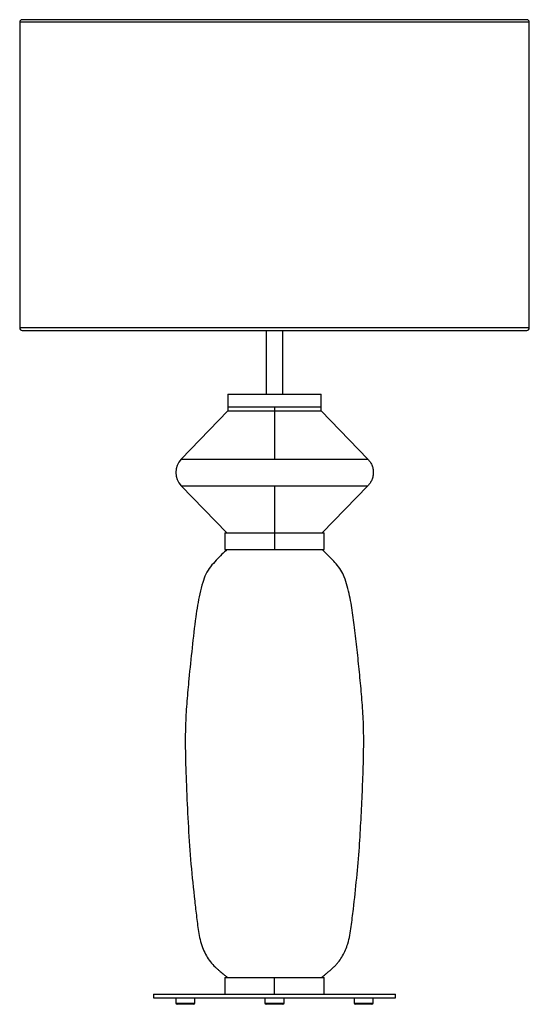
# Paper-space layout '_Derecha' of a CAD drawing. Header units: millimetres. Extents: x -693 to -293, y -261 to 512.
import ezdxf

# ---------------------------------------------------------------- set-up
doc = ezdxf.new("R2010")
doc.units = ezdxf.units.MM

psp = doc.layouts.new('_Derecha')

# ---------------------------------------------------------------- linework, layer by layer
at = {"color": 7, "linetype": 'Continuous', "lineweight": 25}
for p, q in [((-295.23, 511.86), (-691.23, 511.86)), ((-693.23, 509.86), (-693.23, 269.86)), ((-293.23, 269.86), (-293.23, 509.86)), ((-691.23, 267.86), (-295.23, 267.86)), ((-499.73, 267.86), (-499.73, 217.87)), ((-486.73, 217.87), (-486.73, 267.86)), ((-529.73, 217.87), (-529.73, 204.87)), ((-529.73, 217.87), (-456.73, 217.87)), ((-456.73, 204.87), (-456.73, 217.87)), ((-529.73, 204.87), (-566.51, 166.9)), ((-529.73, 207.87), (-456.73, 207.87)), ((-493.23, 207.87), (-493.23, 166.9)), ((-419.95, 166.9), (-456.73, 204.87)), ((-566.51, 145.96), (-530.66, 108.95)), ((-493.23, 145.96), (-493.23, 95.95)), ((-455.8, 108.95), (-419.95, 145.96)), ((-532.23, 108.95), (-532.23, 95.95)), ((-454.23, 95.95), (-454.23, 108.95)), ((-532.23, -240.12), (-532.23, -253.12)), ((-493.23, -253.12), (-493.23, -240.12)), ((-454.23, -253.12), (-454.23, -240.12)), ((-588.23, -253.13), (-588.23, -256.13)), ((-588.23, -253.13), (-398.23, -253.13)), ((-398.23, -256.13), (-398.23, -253.13)), ((-588.23, -256.13), (-398.23, -256.13)), ((-570.73, -256.13), (-570.73, -260.13)), ((-556.73, -261.13), (-569.73, -261.13)), ((-555.73, -260.13), (-555.73, -256.13)), ((-500.73, -256.13), (-500.73, -260.13)), ((-486.73, -261.13), (-499.73, -261.13)), ((-485.73, -260.13), (-485.73, -256.13)), ((-430.73, -256.13), (-430.73, -260.13)), ((-416.73, -261.13), (-429.73, -261.13)), ((-415.73, -260.13), (-415.73, -256.13))]:
    psp.add_line(p, q, dxfattribs=at)
at = {"color": 8, "linetype": 'Continuous', "lineweight": 25}
for p, q in [((-293.23, 509.86), (-693.23, 509.86)), ((-293.23, 269.86), (-693.23, 269.86)), ((-570.73, -260.13), (-555.73, -260.13)), ((-500.73, -260.13), (-485.73, -260.13)), ((-430.73, -260.13), (-415.73, -260.13))]:
    psp.add_line(p, q, dxfattribs=at)
at = {"color": 7, "linetype": 'Continuous', "lineweight": 25}
for centre, radius, start, end in [((-691.23, 509.86), 2, 90, 180), ((-295.23, 509.86), 2, 0, 90), ((-691.23, 269.86), 2, 180, 270), ((-295.23, 269.86), 2, 270, 0), ((-555.78, 156.43), 15, 135.71721, 224.29986), ((-569.73, -260.13), 1, 180, 270), ((-556.73, -260.13), 1, 270, 360), ((-499.73, -260.13), 1, 180, 270), ((-486.73, -260.13), 1, 270, 360), ((-429.73, -260.13), 1, 180, 270), ((-416.73, -260.13), 1, 270, 0)]:
    psp.add_arc(centre, radius, start, end, dxfattribs=at)
for points, knots in [([(-529.73, 207.87), (-529.73, 207.87), (-529.54, 207.87), (-528.7, 207.87), (-528.06, 207.87), (-526.28, 207.87), (-525.14, 207.87), (-522.42, 207.87), (-520.82, 207.87), (-517.26, 207.87), (-515.29, 207.87), (-511.12, 207.87), (-508.91, 207.87), (-504.42, 207.87), (-502.13, 207.87), (-497.61, 207.87), (-495.38, 207.87), (-493.23, 207.87)], [0, 0, 0, 0, 0.125, 0.125, 0.25, 0.25, 0.375, 0.375, 0.5, 0.5, 0.625, 0.625, 0.75, 0.75, 0.875, 0.875, 1, 1, 1, 1]), ([(-529.73, 204.87), (-529.73, 204.87), (-529.54, 204.87), (-528.7, 204.87), (-528.06, 204.87), (-526.28, 204.87), (-525.14, 204.87), (-522.42, 204.87), (-520.82, 204.87), (-517.26, 204.87), (-515.29, 204.87), (-511.12, 204.87), (-508.91, 204.87), (-504.42, 204.87), (-502.13, 204.87), (-497.61, 204.87), (-495.38, 204.87), (-493.23, 204.87)], [0, 0, 0, 0, 0.125, 0.125, 0.25, 0.25, 0.375, 0.375, 0.5, 0.5, 0.625, 0.625, 0.75, 0.75, 0.875, 0.875, 1, 1, 1, 1]), ([(-493.23, 207.87), (-491.08, 207.87), (-488.85, 207.87), (-484.33, 207.87), (-482.04, 207.87), (-477.55, 207.87), (-475.34, 207.87), (-471.17, 207.87), (-469.2, 207.87), (-465.64, 207.87), (-464.04, 207.87), (-461.31, 207.87), (-460.18, 207.87), (-458.4, 207.87), (-457.76, 207.87), (-456.92, 207.87), (-456.73, 207.87), (-456.73, 207.87)], [0, 0, 0, 0, 0.125, 0.125, 0.25, 0.25, 0.375, 0.375, 0.5, 0.5, 0.625, 0.625, 0.75, 0.75, 0.875, 0.875, 1, 1, 1, 1]), ([(-493.23, 204.87), (-491.08, 204.87), (-488.85, 204.87), (-484.33, 204.87), (-482.04, 204.87), (-477.55, 204.87), (-475.34, 204.87), (-471.17, 204.87), (-469.2, 204.87), (-465.64, 204.87), (-464.04, 204.87), (-461.31, 204.87), (-460.18, 204.87), (-458.4, 204.87), (-457.76, 204.87), (-456.92, 204.87), (-456.73, 204.87), (-456.73, 204.87)], [0, 0, 0, 0, 0.125, 0.125, 0.25, 0.25, 0.375, 0.375, 0.5, 0.5, 0.625, 0.625, 0.75, 0.75, 0.875, 0.875, 1, 1, 1, 1]), ([(-493.23, 166.9), (-488.91, 166.9), (-484.43, 166.9), (-475.36, 166.9), (-470.77, 166.9), (-461.74, 166.9), (-457.32, 166.9), (-451.03, 166.9), (-449, 166.9), (-445.08, 166.9), (-443.2, 166.9), (-439.62, 166.9), (-437.93, 166.9), (-434.75, 166.9), (-433.26, 166.9), (-429.15, 166.9), (-426.88, 166.9), (-423.31, 166.9), (-422.01, 166.9), (-420.33, 166.9), (-419.95, 166.9), (-419.95, 166.9)], [0, 0, 0, 0, 0.125, 0.125, 0.25, 0.25, 0.375, 0.375, 0.4375, 0.4375, 0.5, 0.5, 0.5625, 0.5625, 0.625, 0.625, 0.75, 0.75, 0.875, 0.875, 1, 1, 1, 1]), ([(-419.95, 166.9), (-419.34, 166.28), (-418.76, 165.58), (-417.72, 164.03), (-417.26, 163.19), (-416.5, 161.39), (-416.19, 160.44), (-415.79, 158.47), (-415.68, 157.45), (-415.68, 155.41), (-415.79, 154.4), (-416.19, 152.42), (-416.5, 151.47), (-417.26, 149.67), (-417.72, 148.83), (-418.76, 147.28), (-419.34, 146.58), (-419.95, 145.96)], [0, 0, 0, 0, 0.125, 0.125, 0.25, 0.25, 0.375, 0.375, 0.5, 0.5, 0.625, 0.625, 0.75, 0.75, 0.875, 0.875, 1, 1, 1, 1]), ([(-493.23, 145.96), (-488.91, 145.96), (-484.43, 145.96), (-475.36, 145.96), (-470.77, 145.96), (-461.74, 145.96), (-457.32, 145.96), (-451.03, 145.96), (-449, 145.96), (-445.08, 145.96), (-443.2, 145.96), (-439.62, 145.96), (-437.93, 145.96), (-434.75, 145.96), (-433.26, 145.96), (-429.15, 145.96), (-426.88, 145.96), (-423.31, 145.96), (-422.01, 145.96), (-420.33, 145.96), (-419.95, 145.96), (-419.95, 145.96)], [0, 0, 0, 0, 0.125, 0.125, 0.25, 0.25, 0.375, 0.375, 0.4375, 0.4375, 0.5, 0.5, 0.5625, 0.5625, 0.625, 0.625, 0.75, 0.75, 0.875, 0.875, 1, 1, 1, 1]), ([(-532.23, 108.95), (-532.23, 108.95), (-532.03, 108.95), (-531.13, 108.95), (-530.44, 108.95), (-528.54, 108.95), (-527.33, 108.95), (-524.42, 108.95), (-522.71, 108.95), (-518.9, 108.95), (-516.8, 108.95), (-512.34, 108.95), (-509.99, 108.95), (-505.19, 108.95), (-502.74, 108.95), (-497.91, 108.95), (-495.53, 108.95), (-493.23, 108.95)], [0, 0, 0, 0, 0.125, 0.125, 0.25, 0.25, 0.375, 0.375, 0.5, 0.5, 0.625, 0.625, 0.75, 0.75, 0.875, 0.875, 1, 1, 1, 1]), ([(-493.23, 108.95), (-490.93, 108.95), (-488.55, 108.95), (-483.72, 108.95), (-481.27, 108.95), (-476.47, 108.95), (-474.12, 108.95), (-469.66, 108.95), (-467.56, 108.95), (-463.75, 108.95), (-462.04, 108.95), (-459.13, 108.95), (-457.92, 108.95), (-456.02, 108.95), (-455.33, 108.95), (-454.43, 108.95), (-454.23, 108.95), (-454.23, 108.95)], [0, 0, 0, 0, 0.125, 0.125, 0.25, 0.25, 0.375, 0.375, 0.5, 0.5, 0.625, 0.625, 0.75, 0.75, 0.875, 0.875, 1, 1, 1, 1]), ([(-530.57, 95.95), (-531.87, 94.69), (-534.7, 91.94), (-539.06, 87.51), (-543.55, 82.51), (-547.32, 76.65), (-549.87, 69.34), (-551.9, 61.14), (-553.67, 52.14), (-555.79, 38.02), (-557.95, 18.73), (-560.24, -3.33), (-562.06, -23.06), (-563.17, -40.48), (-563.34, -57.95), (-562.95, -75.45), (-562.09, -96.84), (-560.93, -122.08), (-558.94, -151.14), (-556.72, -172.58), (-555.12, -186.47), (-554.36, -192.86), (-553.59, -199.26), (-552.7, -205.63), (-551.37, -211.92), (-549.42, -217.79), (-546.79, -223.09), (-543.67, -227.76), (-540.67, -231.03), (-538.29, -233.23), (-536.72, -234.61), (-535.16, -235.94), (-533.58, -237.27), (-531.82, -238.75), (-530.49, -239.69), (-529.73, -240.23)], [0, 0, 0, 0, 0.015412, 0.03359, 0.052907, 0.072574, 0.092387, 0.118471, 0.14445, 0.170404, 0.240011, 0.309624, 0.359182, 0.408638, 0.458191, 0.507862, 0.557584, 0.640358, 0.722942, 0.805518, 0.823742, 0.842001, 0.860299, 0.878576, 0.896765, 0.914956, 0.931037, 0.94698, 0.962606, 0.968636, 0.974578, 0.980406, 0.986093, 0.992116, 1, 1, 1, 1]), ([(-532.23, 95.95), (-532.23, 95.95), (-532.03, 95.95), (-531.13, 95.95), (-530.44, 95.95), (-528.54, 95.95), (-527.33, 95.95), (-524.42, 95.95), (-522.71, 95.95), (-518.9, 95.95), (-516.8, 95.95), (-512.34, 95.95), (-509.99, 95.95), (-505.19, 95.95), (-502.74, 95.95), (-497.91, 95.95), (-495.53, 95.95), (-493.23, 95.95)], [0, 0, 0, 0, 0.125, 0.125, 0.25, 0.25, 0.375, 0.375, 0.5, 0.5, 0.625, 0.625, 0.75, 0.75, 0.875, 0.875, 1, 1, 1, 1]), ([(-493.23, 95.95), (-490.93, 95.95), (-488.55, 95.95), (-483.72, 95.95), (-481.27, 95.95), (-476.47, 95.95), (-474.12, 95.95), (-469.66, 95.95), (-467.56, 95.95), (-463.75, 95.95), (-462.04, 95.95), (-459.13, 95.95), (-457.92, 95.95), (-456.02, 95.95), (-455.33, 95.95), (-454.43, 95.95), (-454.23, 95.95), (-454.23, 95.95)], [0, 0, 0, 0, 0.125, 0.125, 0.25, 0.25, 0.375, 0.375, 0.5, 0.5, 0.625, 0.625, 0.75, 0.75, 0.875, 0.875, 1, 1, 1, 1]), ([(-456.73, -240.23), (-455.82, -239.58), (-454.21, -238.42), (-452.06, -236.57), (-450.08, -234.91), (-448.1, -233.18), (-446.14, -231.35), (-444.27, -229.38), (-442.04, -226.64), (-439.65, -223.02), (-437.35, -218.42), (-435.41, -213.05), (-433.98, -206.92), (-432.97, -200.11), (-432.15, -193.28), (-430.63, -180.61), (-428.61, -162.13), (-426.6, -138.62), (-425.25, -115.94), (-424.26, -94.09), (-423.38, -72.22), (-423.07, -51.81), (-423.64, -32.89), (-425.09, -15.49), (-426.74, 1.92), (-428.58, 19.34), (-430.2, 33.51), (-431.61, 44.39), (-432.79, 52.01), (-434.23, 59.59), (-436.03, 67.1), (-438.05, 73.98), (-441.05, 79.88), (-444.71, 84.58), (-448.65, 88.79), (-452.38, 92.55), (-454.79, 94.89), (-455.89, 95.95)], [0, 0, 0, 0, 0.009557, 0.016839, 0.024118, 0.031589, 0.039198, 0.04691, 0.054711, 0.069189, 0.083778, 0.098317, 0.117745, 0.13727, 0.156834, 0.176356, 0.245803, 0.315116, 0.377103, 0.439194, 0.501341, 0.563385, 0.612882, 0.662353, 0.711988, 0.76173, 0.811462, 0.833319, 0.855167, 0.877032, 0.898964, 0.920894, 0.937953, 0.954948, 0.971382, 0.987006, 1, 1, 1, 1]), ([(-532.23, -240.12), (-532.23, -240.12), (-532.03, -240.12), (-531.13, -240.12), (-530.44, -240.12), (-528.54, -240.12), (-527.33, -240.12), (-524.42, -240.12), (-522.71, -240.12), (-518.9, -240.12), (-516.8, -240.12), (-512.34, -240.12), (-509.99, -240.12), (-505.19, -240.12), (-502.74, -240.12), (-497.91, -240.12), (-495.53, -240.12), (-493.23, -240.12)], [0, 0, 0, 0, 0.125, 0.125, 0.25, 0.25, 0.375, 0.375, 0.5, 0.5, 0.625, 0.625, 0.75, 0.75, 0.875, 0.875, 1, 1, 1, 1]), ([(-493.23, -240.12), (-490.93, -240.12), (-488.55, -240.12), (-483.72, -240.12), (-481.27, -240.12), (-476.47, -240.12), (-474.12, -240.12), (-469.66, -240.12), (-467.56, -240.12), (-463.75, -240.12), (-462.04, -240.12), (-459.13, -240.12), (-457.92, -240.12), (-456.02, -240.12), (-455.33, -240.12), (-454.43, -240.12), (-454.23, -240.12), (-454.23, -240.12)], [0, 0, 0, 0, 0.125, 0.125, 0.25, 0.25, 0.375, 0.375, 0.5, 0.5, 0.625, 0.625, 0.75, 0.75, 0.875, 0.875, 1, 1, 1, 1])]:
    psp.add_open_spline(points, degree=3, knots=knots, dxfattribs=at)
at = {"color": 8, "linetype": 'Continuous', "lineweight": 25}
for points, knots in [([(-566.51, 166.9), (-566.51, 166.9), (-566.64, 166.9), (-566.19, 166.9), (-565.04, 166.9), (-562.9, 166.9), (-559.84, 166.9), (-555.83, 166.9), (-550.92, 166.9), (-545.17, 166.9), (-538.7, 166.9), (-531.64, 166.9), (-524.17, 166.9), (-516.44, 166.9), (-508.63, 166.9), (-500.88, 166.9), (-495.75, 166.9), (-493.23, 166.9)], [0, 0, 0, 0, 0.0000517, 0.0656782, 0.133793, 0.2041301, 0.276352, 0.3500551, 0.4247797, 0.5000259, 0.575272, 0.6499967, 0.7236997, 0.7959216, 0.8662587, 0.9343735, 1, 1, 1, 1]), ([(-566.51, 145.96), (-566.44, 145.96), (-566.28, 145.96), (-565.01, 145.96), (-562.9, 145.96), (-559.84, 145.96), (-555.83, 145.96), (-550.92, 145.96), (-545.17, 145.96), (-538.7, 145.96), (-531.64, 145.96), (-524.17, 145.96), (-516.44, 145.96), (-508.63, 145.96), (-500.88, 145.96), (-495.75, 145.96), (-493.23, 145.96)], [0, 0, 0, 0, 0.065581, 0.133703, 0.204047, 0.276277, 0.349987, 0.42472, 0.499974, 0.575228, 0.64996, 0.723671, 0.7959, 0.866245, 0.934367, 1, 1, 1, 1])]:
    psp.add_open_spline(points, degree=3, knots=knots, dxfattribs=at)

doc.saveas('drawing.dxf')
